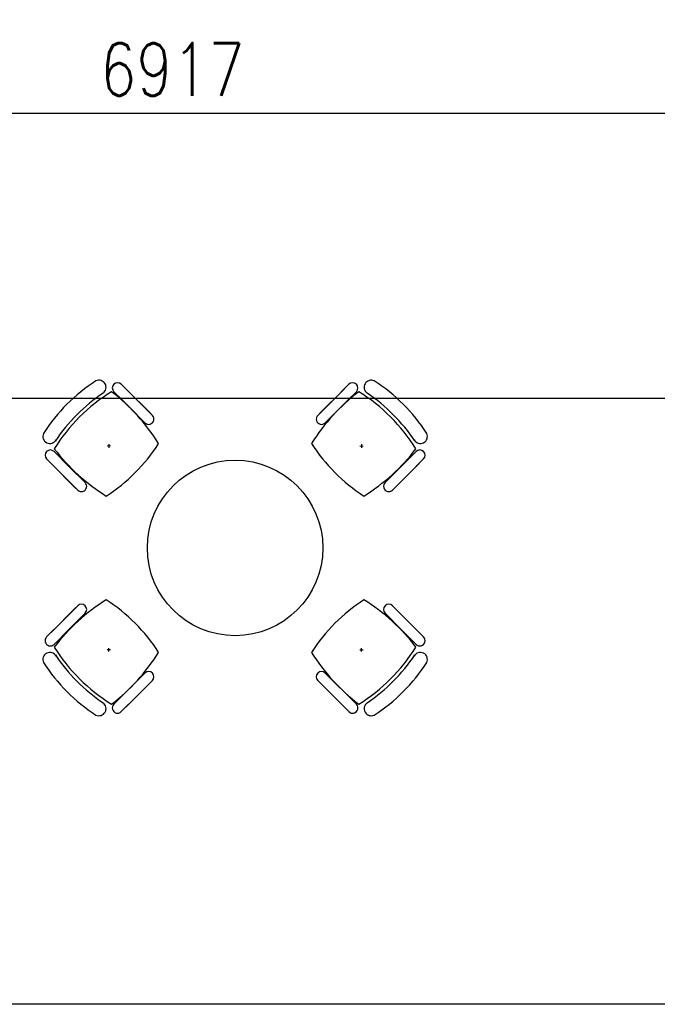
# Model space of a CAD drawing. Header units: millimetres. Extents: x -312551 to 250764, y -35891 to 59426.
# Tile 124 of 256: x -102081 to -98447, y 44009 to 49620. Entities that reach past the tile are written whole.
import ezdxf

# ---------------------------------------------------------------- set-up
doc = ezdxf.new("R2010")
doc.units = ezdxf.units.MM
doc.header["$LTSCALE"] = 2.5
for name, color, linetype in [('FO-00 - FURN$0$FURNITURE', 22, 'Continuous'), ('FO-01- FURN$0$FURNITURE', 22, 'Continuous'), ('NF-GRIDS', 252, 'Continuous')]:
    doc.layers.add(name, color=color, linetype=linetype)
doc.styles.add('ROMANS', font='romans.shx', dxfattribs={"width": 0.8})
doc.dimstyles.new('100NFDIM', dxfattribs={"dimscale": 100, "dimtxt": 3, "dimasz": 3, "dimexe": 1, "dimexo": 1, "dimgap": 1, "dimtad": 1, "dimdec": 0, "dimdsep": 46, "dimtxsty": 'ROMANS', "dimcen": 3, "dimclrd": 4, "dimclre": 4, "dimclrt": 1, "dimaunit": 1, "dimadec": 0, "dimazin": 0, "dimtfac": 1, "dimtdec": 0, "dimtmove": 0, "dimatfit": 3, "dimfxl": 0, "dimtolj": 1, "dimarcsym": 0})

# ---------------------------------------------------------------- blocks, each defined once
blk = doc.blocks.new('*D265')
at = {"color": 4, "lineweight": -2, "ltscale": 500000}
for p, q in [((-104668.3, 49691.8), (-104668.3, 48986.3)), ((-97751.6, 49691.8), (-97751.6, 48986.3)), ((-98051.6, 49086.3), (-104368.3, 49086.3))]:
    blk.add_line(p, q, dxfattribs=at)
at = {"color": 4, "ltscale": 500000}
for points in [[(-104368.3, 49136.3), (-104368.3, 49036.3), (-104668.3, 49086.3)], [(-98051.6, 49136.3), (-98051.6, 49036.3), (-97751.6, 49086.3)]]:
    blk.add_solid(points, dxfattribs=at)
at = {"layer": 'Defpoints', "color": 0, "ltscale": 500000}
for p in [(-104668.3, 49791.8), (-97751.6, 49791.8), (-104668.3, 49086.3)]:
    blk.add_point(p, dxfattribs=at)
at = {"color": 1, "ltscale": 500000, "insert": (-101210, 49336.3), "char_height": 300, "attachment_point": 5, "style": 'ROMANS'}
blk.add_mtext('\\A1;6917', dxfattribs=at)

msp = doc.modelspace()

# ---------------------------------------------------------------- linework, layer by layer
at = {"layer": 'FO-00 - FURN$0$FURNITURE', "color": 8}
for p, q in [((-101501.4, 47542.6), (-101412.8, 47454)), ((-100204.3, 47542.6), (-100292.9, 47454)), ((-101605.3, 47492.3), (-101605.3, 47492.1)), ((-101543.8, 47500.2), (-101455.2, 47411.6)), ((-101376.3, 47332.8), (-101517.7, 47474.2)), ((-101333.9, 47375.2), (-101475.3, 47516.6)), ((-100371.8, 47375.2), (-100230.3, 47516.6)), ((-100329.3, 47332.8), (-100187.9, 47474.2)), ((-100161.9, 47500.2), (-100250.5, 47411.6)), ((-100100.3, 47492.3), (-100100.4, 47492.1)), ((-101366.6, 47323), (-101455.2, 47411.6)), ((-101324.2, 47365.4), (-101412.8, 47454)), ((-100381.5, 47365.4), (-100292.9, 47454)), ((-100339.1, 47323), (-100250.5, 47411.6)), ((-101562.8, 47190.8), (-101582.8, 47189.8)), ((-101572.3, 47200.3), (-101573.3, 47180.3)), ((-100142.8, 47190.8), (-100122.9, 47189.8)), ((-100133.4, 47200.3), (-100132.3, 47180.3)), ((-101884.7, 47159.3), (-101796.1, 47070.7)), ((-99820.9, 47159.3), (-99909.5, 47070.7)), ((-101927.1, 47116.8), (-101838.5, 47028.2)), ((-101759.7, 46949.4), (-101901.1, 47090.8)), ((-99946, 46949.4), (-99804.5, 47090.8)), ((-99778.5, 47116.8), (-99867.1, 47028.2)), ((-101749.9, 46939.6), (-101838.5, 47028.2)), ((-101707.5, 46982.1), (-101796.1, 47070.7)), ((-99998.1, 46982.1), (-99909.5, 47070.7)), ((-99955.7, 46939.6), (-99867.1, 47028.2)), ((-101759.7, 46270.4), (-101901.1, 46129)), ((-101749.9, 46280.1), (-101838.5, 46191.5)), ((-101707.5, 46237.7), (-101796.1, 46149.1)), ((-99998.1, 46237.7), (-99909.5, 46149.1)), ((-99955.7, 46280.1), (-99867.1, 46191.5)), ((-99946, 46270.4), (-99804.5, 46129)), ((-101927.1, 46102.9), (-101838.5, 46191.5)), ((-99778.5, 46102.9), (-99867.1, 46191.5)), ((-101884.7, 46060.5), (-101796.1, 46149.1)), ((-99820.9, 46060.5), (-99909.5, 46149.1)), ((-101562.8, 46029), (-101582.8, 46030)), ((-101572.3, 46019.5), (-101573.3, 46039.5)), ((-100142.8, 46029), (-100122.9, 46030)), ((-100133.4, 46019.5), (-100132.3, 46039.5)), ((-101366.6, 45896.8), (-101455.2, 45808.2)), ((-100339.1, 45896.8), (-100250.5, 45808.2)), ((-101376.3, 45887), (-101517.7, 45745.6)), ((-101333.9, 45844.6), (-101475.3, 45703.2)), ((-101324.2, 45854.3), (-101412.8, 45765.7)), ((-100381.5, 45854.3), (-100292.9, 45765.7)), ((-100371.8, 45844.6), (-100230.3, 45703.2)), ((-100329.3, 45887), (-100187.9, 45745.6)), ((-101543.8, 45719.6), (-101455.2, 45808.2)), ((-100161.9, 45719.6), (-100250.5, 45808.2)), ((-101605.3, 45727.5), (-101605.3, 45727.6)), ((-101501.4, 45677.1), (-101412.8, 45765.7)), ((-100204.3, 45677.1), (-100292.9, 45765.7)), ((-100100.3, 45727.5), (-100100.4, 45727.6))]:
    msp.add_line(p, q, dxfattribs=at)
for centre, radius, start, end in [((-101104.3, 46721.3), 1000, 122.7873, 147.213), ((-101628.7, 47525.4), 40.4, 305.2098, 115.0684), ((-101522.6, 47521.4), 30, 45.0002, 225.0002), ((-100183.1, 47521.4), 30, 314.9998, 134.9998), ((-100077, 47525.4), 40.4, 64.9316, 234.7902), ((-100601.4, 46721.3), 1000, 32.787, 57.2127), ((-101032.9, 46648.4), 1000, 121.6104, 148.2587), ((-101047, 46662.5), 1000, 123.9367, 146.1444), ((-102244.2, 46606.2), 1127.4, 32.0604, 52.4457), ((-99461.4, 46606.2), 1127.4, 127.5543, 147.9396), ((-100672.7, 46648.4), 1000, 31.7413, 58.3896), ((-100658.7, 46662.5), 1000, 33.8556, 56.0633), ((-101345.4, 47344.2), 30, 225.0002, 45.0002), ((-100360.3, 47344.2), 30, 134.9998, 314.9998), ((-101908.3, 47245.7), 40.4, 154.932, 331.9801), ((-99797.3, 47245.7), 40.4, 208.0199, 25.068), ((-102129.9, 47745.4), 1000, 302.8675, 327.2662), ((-99575.7, 47745.4), 1000, 212.7338, 237.1325), ((-101905.9, 47138.1), 30, 45.0002, 225.0002), ((-100989.2, 47861.3), 1127.4, 217.5276, 237.9656), ((-100716.4, 47861.3), 1127.4, 302.0344, 322.4724), ((-99799.7, 47138.1), 30, 314.9998, 134.9998), ((-101728.7, 46960.9), 30, 225.0002, 45.0002), ((-99976.9, 46960.9), 30, 134.9998, 314.9998), ((-100989.2, 45358.5), 1127.4, 122.0344, 142.4724), ((-101728.7, 46258.9), 30, 314.9998, 134.9998), ((-102129.9, 45474.3), 1000, 32.7338, 57.1325), ((-99575.7, 45474.3), 1000, 122.8675, 147.2662), ((-100716.4, 45358.5), 1127.4, 37.5276, 57.9656), ((-99976.9, 46258.9), 30, 45.0002, 225.0002), ((-101905.9, 46081.7), 30, 134.9998, 314.9998), ((-99799.7, 46081.7), 30, 225.0002, 45.0002), ((-101908.3, 45974.1), 40.4, 28.0199, 205.068), ((-101032.9, 46571.4), 1000, 211.7413, 238.3896), ((-102244.2, 46613.5), 1127.4, 307.5543, 327.9396), ((-99461.4, 46613.5), 1127.4, 212.0604, 232.4457), ((-100672.7, 46571.4), 1000, 301.6104, 328.2587), ((-99797.3, 45974.1), 40.4, 334.932, 151.9801), ((-101104.3, 46498.5), 1000, 212.787, 237.2127), ((-101047, 46557.3), 1000, 213.8556, 236.0633), ((-100658.7, 46557.3), 1000, 303.9367, 326.1444), ((-100601.4, 46498.5), 1000, 302.7873, 327.213), ((-101345.4, 45875.5), 30, 314.9998, 134.9998), ((-100360.3, 45875.5), 30, 45.0002, 225.0002), ((-101628.7, 45694.4), 40.4, 244.9316, 54.7902), ((-100077, 45694.4), 40.4, 125.2098, 295.0684), ((-101522.6, 45698.3), 30, 134.9998, 314.9998), ((-100183.1, 45698.3), 30, 225.0002, 45.0002)]:
    msp.add_arc(centre, radius, start, end, dxfattribs=at)
at = {"layer": 'FO-01- FURN$0$FURNITURE', "color": 8}
msp.add_circle((-100852.8, 46609.9), 500, dxfattribs=at)
at = {"layer": 'NF-GRIDS', "color": 8}
for p, q in [((-95873.9, 47460.8, 18), (-111108.3, 47460.8, 18)), ((-43443, 44009.5), (-123470.9, 44009.5))]:
    msp.add_line(p, q, dxfattribs=at)

# ---------------------------------------------------------------- dimensions: what is measured, and where the dimension line sits
at = {"ltscale": 500000}
dim = msp.add_linear_dim(base=(-104668.3, 49086.3), p1=(-97751.6, 49791.8), p2=(-104668.3, 49791.8), dimstyle='100NFDIM', dxfattribs=at)
dim.commit()
dim.dimension.update_dxf_attribs({"geometry": '*D265', "text_midpoint": (-101210, 49336.3)})

doc.saveas('drawing.dxf')
